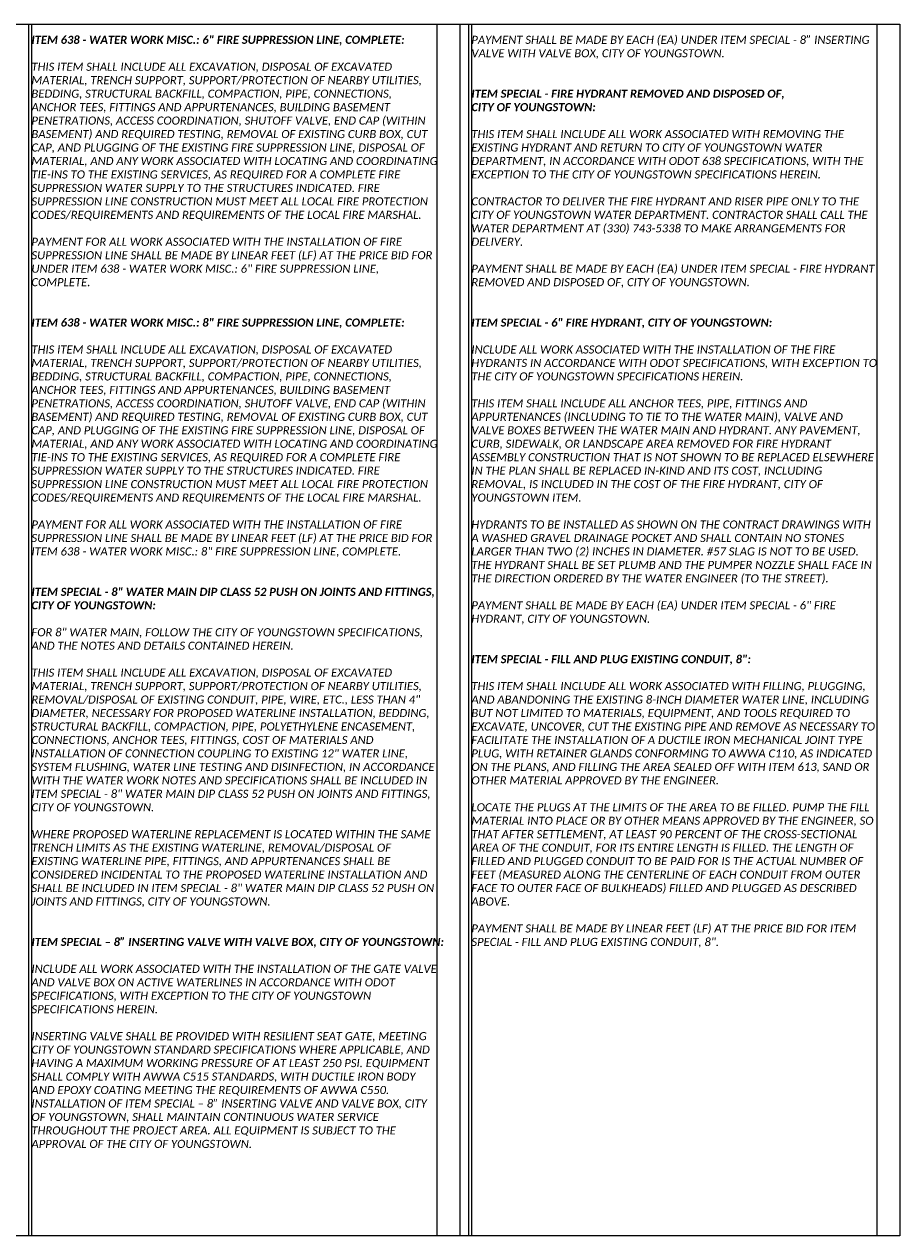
# Model space of a CAD drawing. Header units: feet. Extents: x 0 to 230, y 0 to 21.
# Tile 10 of 10: x 215 to 230, y 0 to 21. Entities that reach past the tile are written whole.
import ezdxf

# ---------------------------------------------------------------- set-up
doc = ezdxf.new("R2010")
doc.units = ezdxf.units.FT
doc.header["$MEASUREMENT"] = 0
doc.layers.add('0_View_Frame_Border', color=7, linetype='Continuous', plot=False)
doc.layers.add('G-ANNO-VPRT', color=215, linetype='Continuous', lineweight=0, plot=False)
doc.layers.add('SH_Text', color=7, linetype='Continuous')
doc.styles.add('Slanted-Normal', font='calibrii.ttf', dxfattribs={"height": 0.14})

msp = doc.modelspace()

# ---------------------------------------------------------------- linework, layer by layer
at = {"layer": '0_View_Frame_Border'}
msp.add_lwpolyline([(199.851, 21), (230.351, 21), (230.351, 0), (199.851, 0)], close=True, dxfattribs=at)
at = {"layer": 'G-ANNO-VPRT'}
for p, q in [((215.251, 21), (215.251, 0)), ((215.301, 21), (215.301, 0)), ((222.326, 21), (222.326, 0)), ((222.876, 21), (222.876, 0)), ((222.926, 21), (222.926, 0)), ((229.951, 21), (229.951, 0))]:
    msp.add_line(p, q, dxfattribs=at)
at = {"layer": 'G-ANNO-VPRT', "color": 1}
msp.add_line((222.726, 21), (222.726, 0), dxfattribs=at)

# ---------------------------------------------------------------- texts
at = {"layer": 'SH_Text', "insert": (215.301, 20.8), "char_height": 0.14, "width": 7.025, "attachment_point": 1, "style": 'Slanted-Normal'}
msp.add_mtext('\\pxsm1;{\\fCalibri|b1|i1|c0|p34;ITEM 638 - WATER WORK MISC.: 6" FIRE SUPPRESSION LINE, COMPLETE:\\P}\\PTHIS ITEM SHALL INCLUDE ALL EXCAVATION, DISPOSAL OF EXCAVATED MATERIAL, TRENCH SUPPORT, SUPPORT/PROTECTION OF NEARBY UTILITIES, BEDDING, STRUCTURAL BACKFILL, COMPACTION, PIPE, CONNECTIONS, ANCHOR TEES, FITTINGS AND APPURTENANCES, BUILDING BASEMENT PENETRATIONS, ACCESS COORDINATION, SHUTOFF VALVE, END CAP (WITHIN BASEMENT) AND REQUIRED TESTING, REMOVAL OF EXISTING CURB BOX, CUT CAP, AND PLUGGING OF THE EXISTING FIRE SUPPRESSION LINE, DISPOSAL OF MATERIAL, AND ANY WORK ASSOCIATED WITH LOCATING AND COORDINATING TIE-INS TO THE EXISTING SERVICES, AS REQUIRED FOR A COMPLETE FIRE SUPPRESSION WATER SUPPLY TO THE STRUCTURES INDICATED. FIRE SUPPRESSION LINE CONSTRUCTION MUST MEET ALL LOCAL FIRE PROTECTION CODES/REQUIREMENTS AND REQUIREMENTS OF THE LOCAL FIRE MARSHAL. \\P\\PPAYMENT FOR ALL WORK ASSOCIATED WITH THE INSTALLATION OF FIRE SUPPRESSION LINE SHALL BE MADE BY LINEAR FEET (LF) AT THE PRICE BID FOR UNDER ITEM 638 - WATER WORK MISC.: 6" FIRE SUPPRESSION LINE, COMPLETE. \\P\\P\\P{\\fCalibri|b1|i1|c0|p34;ITEM 638 - WATER WORK MISC.: 8" FIRE SUPPRESSION LINE, COMPLETE:\\P}\\PTHIS ITEM SHALL INCLUDE ALL EXCAVATION, DISPOSAL OF EXCAVATED MATERIAL, TRENCH SUPPORT, SUPPORT/PROTECTION OF NEARBY UTILITIES, BEDDING, STRUCTURAL BACKFILL, COMPACTION, PIPE, CONNECTIONS, ANCHOR TEES, FITTINGS AND APPURTENANCES, BUILDING BASEMENT PENETRATIONS, ACCESS COORDINATION, SHUTOFF VALVE, END CAP (WITHIN BASEMENT) AND REQUIRED TESTING, REMOVAL OF EXISTING CURB BOX, CUT CAP, AND PLUGGING OF THE EXISTING FIRE SUPPRESSION LINE, DISPOSAL OF MATERIAL, AND ANY WORK ASSOCIATED WITH LOCATING AND COORDINATING TIE-INS TO THE EXISTING SERVICES, AS REQUIRED FOR A COMPLETE FIRE SUPPRESSION WATER SUPPLY TO THE STRUCTURES INDICATED. FIRE SUPPRESSION LINE CONSTRUCTION MUST MEET ALL LOCAL FIRE PROTECTION CODES/REQUIREMENTS AND REQUIREMENTS OF THE LOCAL FIRE MARSHAL. \\P\\PPAYMENT FOR ALL WORK ASSOCIATED WITH THE INSTALLATION OF FIRE SUPPRESSION LINE SHALL BE MADE BY LINEAR FEET (LF) AT THE PRICE BID FOR ITEM 638 - WATER WORK MISC.: 8" FIRE SUPPRESSION LINE, COMPLETE. \\P\\P{\\fCalibri|b1|i1|c0|p34;\\PITEM SPECIAL - 8" WATER MAIN DIP CLASS 52 PUSH ON JOINTS AND FITTINGS, CITY OF YOUNGSTOWN:\\P}\\PFOR 8" WATER MAIN, FOLLOW THE CITY OF YOUNGSTOWN SPECIFICATIONS, AND THE NOTES AND DETAILS CONTAINED HEREIN.\\P\\PTHIS ITEM SHALL INCLUDE ALL EXCAVATION, DISPOSAL OF EXCAVATED MATERIAL, TRENCH SUPPORT, SUPPORT/PROTECTION OF NEARBY UTILITIES, REMOVAL/DISPOSAL OF EXISTING CONDUIT, PIPE, WIRE, ETC., LESS THAN 4" DIAMETER, NECESSARY FOR PROPOSED WATERLINE INSTALLATION, BEDDING, STRUCTURAL BACKFILL, COMPACTION, PIPE, POLYETHYLENE ENCASEMENT, CONNECTIONS, ANCHOR TEES, FITTINGS, COST OF MATERIALS AND INSTALLATION OF CONNECTION COUPLING TO EXISTING 12" WATER LINE, SYSTEM FLUSHING, WATER LINE TESTING AND DISINFECTION, IN ACCORDANCE WITH THE WATER WORK NOTES AND SPECIFICATIONS SHALL BE INCLUDED IN ITEM SPECIAL - 8" WATER MAIN DIP CLASS 52 PUSH ON JOINTS AND FITTINGS, CITY OF YOUNGSTOWN.\\P\\PWHERE PROPOSED WATERLINE REPLACEMENT IS LOCATED WITHIN THE SAME TRENCH LIMITS AS THE EXISTING WATERLINE, REMOVAL/DISPOSAL OF EXISTING WATERLINE PIPE, FITTINGS, AND APPURTENANCES SHALL BE CONSIDERED INCIDENTAL TO THE PROPOSED WATERLINE INSTALLATION AND SHALL BE INCLUDED IN ITEM SPECIAL - 8" WATER MAIN DIP CLASS 52 PUSH ON JOINTS AND FITTINGS, CITY OF YOUNGSTOWN.\\P\\P\\P{\\fCalibri|b1|i1|c0|p34;ITEM SPECIAL – 8” INSERTING VALVE WITH VALVE BOX, CITY OF YOUNGSTOWN:\\P^J}INCLUDE ALL WORK ASSOCIATED WITH THE INSTALLATION OF THE GATE VALVE AND VALVE BOX ON ACTIVE WATERLINES IN ACCORDANCE WITH ODOT SPECIFICATIONS, WITH EXCEPTION TO THE CITY OF YOUNGSTOWN SPECIFICATIONS HEREIN.\\P^JINSERTING VALVE SHALL BE PROVIDED WITH RESILIENT SEAT GATE, MEETING CITY OF YOUNGSTOWN STANDARD SPECIFICATIONS WHERE APPLICABLE, AND HAVING A MAXIMUM WORKING PRESSURE OF AT LEAST 250 PSI. EQUIPMENT SHALL COMPLY WITH AWWA C515 STANDARDS, WITH DUCTILE IRON BODY AND EPOXY COATING MEETING THE REQUIREMENTS OF AWWA C550.^JINSTALLATION OF ITEM SPECIAL – 8” INSERTING VALVE AND VALVE BOX, CITY OF YOUNGSTOWN, SHALL MAINTAIN CONTINUOUS WATER SERVICE THROUGHOUT THE PROJECT AREA. ALL EQUIPMENT IS SUBJECT TO THE APPROVAL OF THE CITY OF YOUNGSTOWN.', dxfattribs=at)
at = {"layer": 'SH_Text', "insert": (222.926, 20.8), "char_height": 0.14, "width": 7.025, "attachment_point": 1, "line_spacing_factor": 0.85, "style": 'Slanted-Normal'}
msp.add_mtext('\\pxsm1;PAYMENT SHALL BE MADE BY EACH (EA) UNDER ITEM SPECIAL - 8” INSERTING VALVE WITH VALVE BOX, CITY OF YOUNGSTOWN.\\P{\\fCalibri|b1|i1|c0|p34;\\P\\PITEM SPECIAL - FIRE HYDRANT REMOVED AND DISPOSED OF, \\PCITY OF YOUNGSTOWN:\\P}\\PTHIS ITEM SHALL INCLUDE ALL WORK ASSOCIATED WITH REMOVING THE EXISTING HYDRANT AND RETURN TO CITY OF YOUNGSTOWN WATER DEPARTMENT, IN ACCORDANCE WITH ODOT 638 SPECIFICATIONS, WITH THE EXCEPTION TO THE CITY OF YOUNGSTOWN SPECIFICATIONS HEREIN.\\P\\PCONTRACTOR TO DELIVER THE FIRE HYDRANT AND RISER PIPE ONLY TO THE CITY OF YOUNGSTOWN WATER DEPARTMENT. CONTRACTOR SHALL CALL THE WATER DEPARTMENT AT (330) 743-5338 TO MAKE ARRANGEMENTS FOR DELIVERY.\\P\\PPAYMENT SHALL BE MADE BY EACH (EA) UNDER ITEM SPECIAL - FIRE HYDRANT REMOVED AND DISPOSED OF, CITY OF YOUNGSTOWN.\\P{\\fCalibri|b1|i1|c0|p34;\\P\\PITEM SPECIAL - 6" FIRE HYDRANT, CITY OF YOUNGSTOWN:\\P}\\PINCLUDE ALL WORK ASSOCIATED WITH THE INSTALLATION OF THE FIRE HYDRANTS IN ACCORDANCE WITH ODOT SPECIFICATIONS, WITH EXCEPTION TO THE CITY OF YOUNGSTOWN SPECIFICATIONS HEREIN. \\P\\PTHIS ITEM SHALL INCLUDE ALL ANCHOR TEES, PIPE, FITTINGS AND APPURTENANCES (INCLUDING TO TIE TO THE WATER MAIN), VALVE AND VALVE BOXES BETWEEN THE WATER MAIN AND HYDRANT. ANY PAVEMENT, CURB, SIDEWALK, OR LANDSCAPE AREA REMOVED FOR FIRE HYDRANT ASSEMBLY CONSTRUCTION THAT IS NOT SHOWN TO BE REPLACED ELSEWHERE IN THE PLAN SHALL BE REPLACED IN-KIND AND ITS COST, INCLUDING REMOVAL, IS INCLUDED IN THE COST OF THE FIRE HYDRANT, CITY OF YOUNGSTOWN ITEM.\\P\\PHYDRANTS TO BE INSTALLED AS SHOWN ON THE CONTRACT DRAWINGS WITH A WASHED GRAVEL DRAINAGE POCKET AND SHALL CONTAIN NO STONES LARGER THAN TWO (2) INCHES IN DIAMETER. #57 SLAG IS NOT TO BE USED. THE HYDRANT SHALL BE SET PLUMB AND THE PUMPER NOZZLE SHALL FACE IN THE DIRECTION ORDERED BY THE WATER ENGINEER (TO THE STREET).\\P\\PPAYMENT SHALL BE MADE BY EACH (EA) UNDER{\\C2; }ITEM SPECIAL - 6" FIRE HYDRANT, CITY OF YOUNGSTOWN.\\P\\P\\P{\\fCalibri|b1|i1|c0|p34;ITEM SPECIAL - FILL AND PLUG EXISTING CONDUIT, 8":\\P}\\PTHIS ITEM SHALL INCLUDE ALL WORK ASSOCIATED WITH FILLING, PLUGGING, AND ABANDONING THE EXISTING 8-INCH DIAMETER WATER LINE, INCLUDING BUT NOT LIMITED TO MATERIALS, EQUIPMENT, AND TOOLS REQUIRED TO EXCAVATE, UNCOVER, CUT THE EXISTING PIPE AND REMOVE AS NECESSARY TO FACILITATE THE INSTALLATION OF A DUCTILE IRON MECHANICAL JOINT TYPE PLUG, WITH RETAINER GLANDS CONFORMING TO AWWA C110, AS INDICATED ON THE PLANS, AND FILLING THE AREA SEALED OFF WITH ITEM 613, SAND OR OTHER MATERIAL APPROVED BY THE ENGINEER.\\P\\PLOCATE THE PLUGS AT THE LIMITS OF THE AREA TO BE FILLED. PUMP THE FILL MATERIAL INTO PLACE OR BY OTHER MEANS APPROVED BY THE ENGINEER, SO THAT AFTER SETTLEMENT, AT LEAST 90 PERCENT OF THE CROSS-SECTIONAL AREA OF THE CONDUIT, FOR ITS ENTIRE LENGTH IS FILLED. THE LENGTH OF FILLED AND PLUGGED CONDUIT TO BE PAID FOR IS THE ACTUAL NUMBER OF FEET (MEASURED ALONG THE CENTERLINE OF EACH CONDUIT FROM OUTER FACE TO OUTER FACE OF BULKHEADS) FILLED AND PLUGGED AS DESCRIBED ABOVE.\\P\\PPAYMENT SHALL BE MADE BY LINEAR FEET (LF) AT THE PRICE BID FOR ITEM SPECIAL - FILL AND PLUG EXISTING CONDUIT, 8".', dxfattribs=at)

doc.saveas('drawing.dxf')
